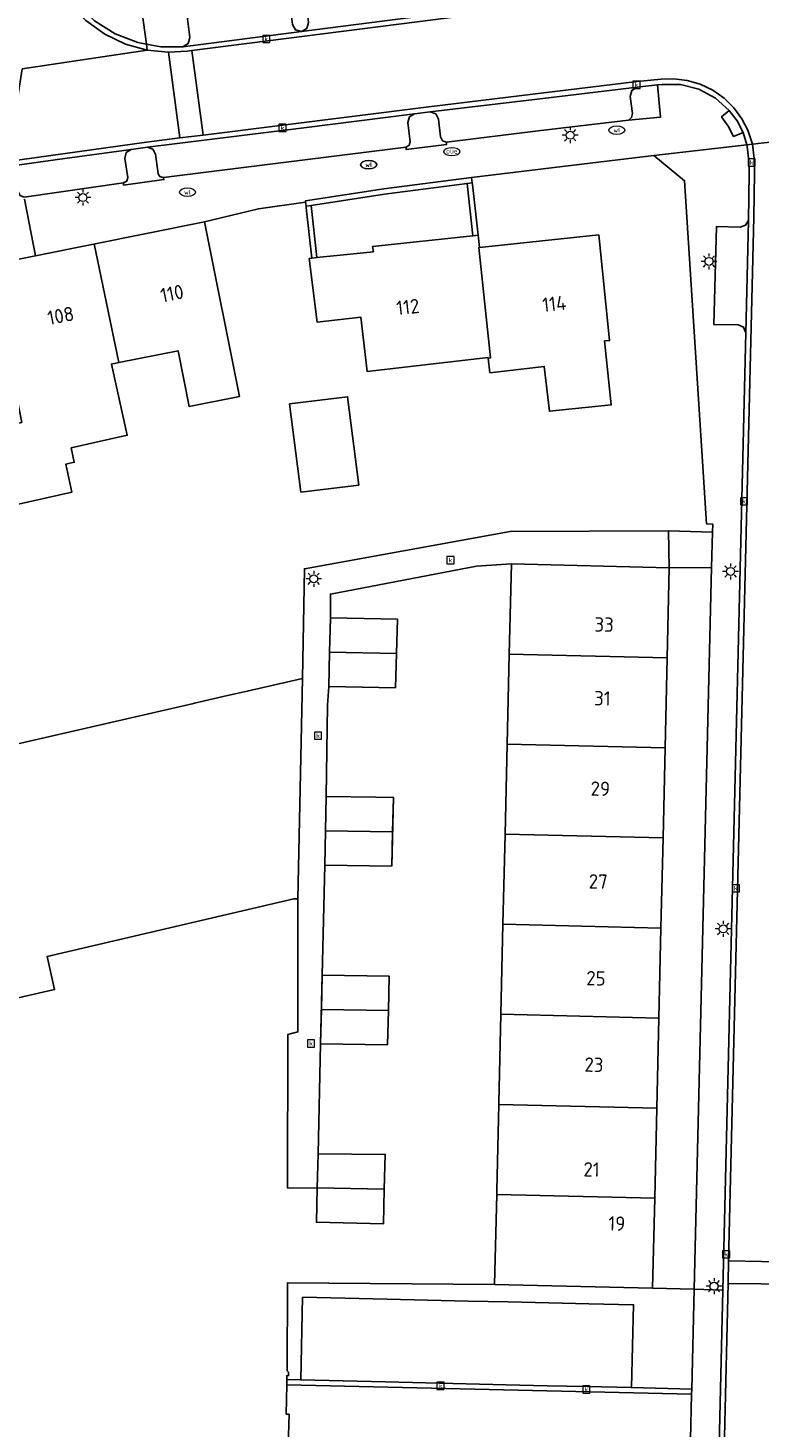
# Model space of a CAD drawing. Header units: metres. Extents: x 197147 to 199131, y 355511 to 356703.
# Tile 65 of 225: x 197887 to 197933, y 355783 to 355871. Entities that reach past the tile are written whole.
import ezdxf
from ezdxf.enums import TextEntityAlignment as Align

# ---------------------------------------------------------------- set-up
doc = ezdxf.new("R2010")
doc.units = ezdxf.units.M
for name, color, linetype in [('B-WE-GR-BEPLANTING_CULTUUR_HEESTERS-GV', 252, 'Continuous'), ('B-WE-IE-MEUBILAIR_WEGMEUBILAIR-GV', 252, 'Continuous'), ('B-WE-IE-MEUBILAIR_WEGMEUBILAIR-S', 252, 'Continuous'), ('B-WE-IE-TERREINAFSCHEIDING_KUNSTMATIG_MUUR-G', 252, 'IE-TERREINAFSCHEIDING-KUNSTMATIG-DICHT'), ('B-WE-IE-TERREINAFSCHEIDING_KUNSTMATIG_MUUR-GV', 252, 'IE-TERREINAFSCHEIDING-KUNSTMATIG-DICHT'), ('B-WE-OG-BEBOUWING-GV', 252, 'Continuous'), ('B-WE-OG-BEBOUWING_HUISNUMMER-T18', 252, 'Continuous'), ('B-WE-OG-TERREIN_ERF-GV', 252, 'Continuous'), ('B-WE-RI-HWA_KOLK-S', 253, 'Continuous'), ('B-WE-RI-VWA_AFSCHEIDER-S', 253, 'Continuous'), ('B-WE-VH-GOOT-G', 253, 'Continuous'), ('B-WE-VH-ONVERHARD-GV', 253, 'Continuous'), ('B-WE-VH-VERHARDING_BETONSTRAATSTEEN-GV', 253, 'Continuous'), ('B-WE-VH-VERHARDING_OPEN-GV', 253, 'Continuous'), ('B-WE-VH-VERHARDING_STRAATBAKSTEEN-GV', 253, 'Continuous'), ('B-WE-VH-VERHARDING_TEGEL-GV', 253, 'Continuous')]:
    doc.layers.add(name, color=color, linetype=linetype)
doc.styles.add('NLCS-ISO-M-T18', font='NLCS-ISO.ttf', dxfattribs={"height": 1.8})
doc.styles.add('NLCS-ISO-M200-T25', font='NLCS-ISO.ttf')
doc.linetypes.add('IE-TERREINAFSCHEIDING-KUNSTMATIG-DICHT', pattern='A,8,-1,[82,NLCS.SHX,S=0.75,R=90,X=0,Y=0],-1', length=10)

# ---------------------------------------------------------------- blocks, each defined once
blk = doc.blocks.new('BGT-LICHTMAST-SO')
at = {"color": 0, "linetype": 'ByBlock', "lineweight": 18}
for points in [[(-1.25, 0), (-2, 0)], [(-1.41, 1.41), (-0.88, 0.88)], [(0, 2), (0, 1.25)], [(0.88, 0.88), (1.41, 1.41)], [(2, 0), (1.25, 0)], [(-1.41, -1.41), (-0.88, -0.88)], [(0, -1.25), (0, -2)], [(0.88, -0.88), (1.41, -1.41)]]:
    blk.add_lwpolyline(points, dxfattribs=at)
blk.add_circle((0, 0), 1, dxfattribs=at)
blk = doc.blocks.new('BGT-KOLK-SO')
at = {"color": 0, "linetype": 'ByBlock', "lineweight": 18}
blk.add_lwpolyline([(-0.045, -0.045), (0.045, -0.045), (0.045, 0.045), (-0.045, 0.045)], close=True, dxfattribs=at)
at = {"color": 0, "linetype": 'ByBlock', "lineweight": 18, "style": 'NLCS-ISO-M-T18'}
blk.add_text('k', height=0.06, dxfattribs=at).set_placement((0, 0), align=Align.MIDDLE_CENTER)
blk = doc.blocks.new('BGT-WATERLEIDINGPUT-SO')
at = {"color": 0, "linetype": 'ByBlock', "lineweight": 18}
blk.add_ellipse((0, 0), major_axis=(2.5, 0), ratio=0.54, dxfattribs=at)
at = {"color": 0, "linetype": 'ByBlock', "lineweight": 18, "style": 'NLCS-ISO-M-T18'}
blk.add_text('wl', height=1.5, dxfattribs=at).set_placement((0, 0), align=Align.MIDDLE_CENTER)
blk = doc.blocks.new('BGT-BENZINEPUT_OLIEPUT-SO')
at = {"color": 0, "linetype": 'ByBlock', "lineweight": 18}
blk.add_ellipse((0, 0), major_axis=(2.5, 0), ratio=0.54, dxfattribs=at)
at = {"color": 0, "linetype": 'ByBlock', "lineweight": 18, "style": 'NLCS-ISO-M-T18'}
blk.add_text('olie', height=1.5, dxfattribs=at).set_placement((0, 0.16), align=Align.MIDDLE_CENTER)

msp = doc.modelspace()

# ---------------------------------------------------------------- linework, layer by layer
at = {"layer": 'B-WE-GR-BEPLANTING_CULTUUR_HEESTERS-GV', "flags": 128}
msp.add_lwpolyline([(197929.005, 355792.138), (197926.412, 355792.202), (197916.507, 355792.431), (197903.518, 355792.53), (197903.507, 355787.023), (197903.594, 355786.93), (197903.591, 355786.72), (197903.484, 355786.714), (197903.481, 355786.472), (197904.358, 355786.452), (197904.469, 355791.631), (197907.141, 355791.572), (197909.777, 355791.513), (197912.305, 355791.457), (197914.85, 355791.4), (197917.353, 355791.345), (197919.914, 355791.288), (197922.414, 355791.232), (197925.213, 355791.17), (197925.087, 355785.969), (197928.861, 355785.881), (197929.005, 355792.138)], dxfattribs=at)
at = {"layer": 'B-WE-IE-MEUBILAIR_WEGMEUBILAIR-GV', "flags": 128}
for points in [[(197925.447, 355867.498), (197925.1, 355867.288), (197924.998, 355866.895), (197925.142, 355865.838), (197925.087, 355865.588), (197924.891, 355865.423), (197926.915, 355865.616), (197926.707, 355867.634), (197925.447, 355867.498)], [(197910.96, 355863.725), (197910.956, 355863.579), (197913.499, 355863.898), (197913.498, 355864.036), (197913.246, 355864.135), (197913.121, 355864.375), (197912.985, 355865.484), (197912.814, 355865.808), (197912.472, 355865.936), (197911.496, 355865.814), (197911.17, 355865.627), (197911.067, 355865.265), (197911.212, 355864.063), (197911.154, 355863.844), (197910.96, 355863.725)], [(197894.763, 355863.725), (197893.724, 355863.588), (197893.412, 355863.386), (197893.328, 355863.023), (197893.512, 355861.837), (197893.454, 355861.606), (197893.249, 355861.487), (197893.258, 355861.356), (197895.782, 355861.701), (197895.753, 355861.829), (197895.722, 355861.825), (197895.519, 355861.88), (197895.414, 355862.062), (197895.247, 355863.287), (197895.085, 355863.594), (197894.763, 355863.725)]]:
    msp.add_lwpolyline(points, dxfattribs=at)
at = {"layer": 'B-WE-IE-TERREINAFSCHEIDING_KUNSTMATIG_MUUR-G', "ltscale": 0.2, "flags": 128}
for points in [[(197904.661, 355860.28), (197904.653, 355860.354), (197909.566, 355861.107), (197915.068, 355861.822)], [(197914.778, 355861.451), (197909.612, 355860.78), (197905.015, 355860.076)], [(197915.105, 355861.493), (197914.778, 355861.451)], [(197915.068, 355861.822), (197915.105, 355861.493)], [(197904.661, 355860.28), (197904.689, 355860.026)], [(197905.015, 355860.076), (197904.689, 355860.026)]]:
    msp.add_lwpolyline(points, dxfattribs=at)
at = {"layer": 'B-WE-IE-TERREINAFSCHEIDING_KUNSTMATIG_MUUR-GV', "ltscale": 0.2, "flags": 128}
for points in [[(197915.105, 355861.493), (197915.068, 355861.822), (197909.566, 355861.107), (197904.653, 355860.354), (197904.661, 355860.28), (197904.689, 355860.026)], [(197905.015, 355860.076), (197909.612, 355860.78), (197914.778, 355861.451)], [(197915.105, 355861.493), (197914.778, 355861.451), (197915.145, 355858.178), (197915.473, 355858.214), (197915.116, 355861.394), (197915.105, 355861.493)], [(197905.015, 355860.076), (197904.689, 355860.026), (197904.7, 355859.917), (197905.043, 355856.768), (197905.371, 355856.802), (197905.015, 355860.076)]]:
    msp.add_lwpolyline(points, dxfattribs=at)
at = {"layer": 'B-WE-OG-BEBOUWING-GV', "flags": 128}
for points in [[(197898.324, 355859.044), (197887.724, 355856.924), (197884.898, 355856.358), (197886.876, 355846.47), (197883.365, 355845.732), (197884.295, 355840.504), (197884.66, 355840.586), (197884.591, 355840.891), (197890.017, 355842.109), (197889.625, 355843.855), (197890.166, 355843.976), (197889.963, 355844.879), (197893.487, 355845.669), (197892.487, 355850.127), (197892.963, 355850.222)], [(197891.419, 355857.663), (197892.963, 355850.222), (197896.668, 355850.962), (197897.361, 355847.476), (197900.513, 355848.103), (197898.325, 355859.039), (197898.324, 355859.044)], [(197905.371, 355856.802), (197905.043, 355856.768), (197904.891, 355856.752), (197905.38, 355852.765), (197908.122, 355853.078), (197908.511, 355849.67), (197916.102, 355850.536), (197916.107, 355850.495), (197916.259, 355850.513), (197915.509, 355857.436), (197915.559, 355857.441), (197915.473, 355858.214), (197915.145, 355858.178), (197908.859, 355857.496), (197908.907, 355857.172), (197905.371, 355856.802)], [(197916.107, 355850.495), (197916.21, 355849.592), (197919.618, 355849.981), (197919.938, 355847.179), (197923.815, 355847.569), (197923.403, 355851.578), (197923.718, 355851.609), (197923.034, 355858.232), (197915.559, 355857.441)], [(197904.36, 355842.092), (197907.989, 355842.548), (197907.292, 355848.088), (197903.663, 355847.632), (197904.36, 355842.092)], [(197927.326, 355831.72), (197927.457, 355837.366), (197917.558, 355837.603), (197917.427, 355831.957)], [(197910.356, 355831.986), (197910.415, 355834.135), (197906.212, 355834.215), (197906.163, 355832.069)], [(197910.356, 355831.986), (197906.163, 355832.069), (197906.113, 355829.922), (197910.296, 355829.837), (197910.356, 355831.986)], [(197927.196, 355826.073), (197927.326, 355831.72), (197917.427, 355831.957), (197917.295, 355826.31)], [(197886.657, 355810.396), (197888.927, 355810.924), (197888.463, 355812.991), (197903.916, 355816.612), (197904.184, 355816.6), (197904.224, 355818.568), (197904.465, 355830.425), (197900.998, 355829.63), (197900.238, 355829.456), (197899.766, 355829.348), (197897.703, 355828.875), (197897.701, 355828.875), (197897.555, 355828.841), (197880.956, 355825.036)], [(197927.065, 355820.427), (197927.196, 355826.073), (197917.295, 355826.31), (197917.164, 355820.664)], [(197910.111, 355820.814), (197910.161, 355822.965), (197909.065, 355822.98), (197905.956, 355823.024), (197905.908, 355820.871)], [(197910.111, 355820.814), (197905.908, 355820.871), (197905.859, 355818.717), (197910.061, 355818.663), (197910.111, 355820.814)], [(197926.934, 355814.78), (197927.065, 355820.427), (197917.164, 355820.664), (197917.033, 355815.017)], [(197926.804, 355809.134), (197926.934, 355814.78), (197917.033, 355815.017), (197916.901, 355809.371), (197926.804, 355809.134)], [(197909.851, 355809.611), (197909.903, 355811.754), (197905.697, 355811.832), (197905.649, 355809.681)], [(197909.851, 355809.611), (197905.649, 355809.681), (197905.601, 355807.53), (197909.799, 355807.467), (197909.851, 355809.611)], [(197916.901, 355809.371), (197916.772, 355803.818), (197916.77, 355803.724)], [(197926.673, 355803.487), (197926.804, 355809.134)], [(197926.542, 355797.841), (197926.673, 355803.487), (197916.77, 355803.724), (197916.644, 355798.329), (197916.638, 355798.078)], [(197909.595, 355798.409), (197909.655, 355800.585), (197905.442, 355800.635), (197905.393, 355798.485)], [(197909.595, 355798.409), (197905.393, 355798.485), (197905.343, 355796.334), (197909.535, 355796.232), (197909.595, 355798.409)], [(197926.412, 355792.202), (197926.542, 355797.841), (197916.638, 355798.078), (197916.507, 355792.431), (197926.412, 355792.202)]]:
    msp.add_lwpolyline(points, dxfattribs=at)
at = {"layer": 'B-WE-OG-TERREIN_ERF-GV', "flags": 128}
for points in [[(197880.956, 355825.036), (197897.555, 355828.841), (197897.701, 355828.875), (197897.703, 355828.875), (197899.766, 355829.348), (197900.238, 355829.456), (197900.998, 355829.63), (197904.465, 355830.425), (197904.588, 355837.301), (197917.488, 355839.633), (197927.4, 355839.686), (197930.164, 355839.605), (197930.176, 355840.103), (197929.788, 355840.11), (197928.418, 355861.626), (197926.482, 355863.201), (197920.771, 355862.524), (197915.068, 355861.822), (197915.105, 355861.493), (197915.116, 355861.394), (197915.473, 355858.214), (197915.559, 355857.441), (197923.034, 355858.232), (197923.718, 355851.609), (197923.403, 355851.578), (197923.815, 355847.569), (197919.938, 355847.179), (197919.618, 355849.981), (197916.21, 355849.592)], [(197914.778, 355861.451), (197909.612, 355860.78), (197905.015, 355860.076), (197905.371, 355856.802), (197908.907, 355857.172), (197908.859, 355857.496), (197915.145, 355858.178), (197914.778, 355861.451)], [(197916.21, 355849.592), (197916.107, 355850.495), (197916.102, 355850.536), (197908.511, 355849.67), (197908.122, 355853.078), (197905.38, 355852.765), (197904.891, 355856.752), (197905.043, 355856.768), (197904.7, 355859.917), (197904.689, 355860.026), (197904.661, 355860.28), (197901.711, 355859.864), (197898.324, 355859.044), (197898.325, 355859.039), (197900.513, 355848.103), (197897.361, 355847.476), (197896.668, 355850.962), (197892.963, 355850.222), (197892.487, 355850.127), (197893.487, 355845.669), (197889.963, 355844.879), (197890.166, 355843.976), (197889.625, 355843.855), (197890.017, 355842.109), (197884.591, 355840.891)], [(197904.36, 355842.092), (197903.663, 355847.632), (197907.292, 355848.088), (197907.989, 355842.548), (197904.36, 355842.092)], [(197903.578, 355782.295), (197903.622, 355784.303), (197903.453, 355784.307), (197903.477, 355786.153), (197903.481, 355786.472), (197903.484, 355786.714), (197903.591, 355786.72), (197903.594, 355786.93), (197903.507, 355787.023), (197903.518, 355792.53), (197916.507, 355792.431), (197916.638, 355798.078), (197916.644, 355798.329), (197916.77, 355803.724), (197916.772, 355803.818), (197916.901, 355809.371), (197917.033, 355815.017), (197917.164, 355820.664), (197917.295, 355826.31), (197917.427, 355831.957), (197917.558, 355837.603), (197915.364, 355837.461), (197906.217, 355835.715), (197906.212, 355834.215), (197910.415, 355834.135), (197910.356, 355831.986), (197910.296, 355829.837), (197906.113, 355829.922), (197906.036, 355828.76), (197905.956, 355823.024), (197909.065, 355822.98)], [(197929.005, 355792.138), (197930.109, 355837.37), (197927.457, 355837.366), (197927.326, 355831.72), (197927.196, 355826.073), (197927.065, 355820.427), (197926.934, 355814.78), (197926.804, 355809.134), (197926.673, 355803.487), (197926.542, 355797.841), (197926.412, 355792.202), (197929.005, 355792.138)], [(197909.065, 355822.98), (197910.161, 355822.965), (197910.061, 355818.663), (197905.859, 355818.717), (197905.697, 355811.832), (197909.903, 355811.754), (197909.851, 355809.611), (197909.799, 355807.467), (197905.601, 355807.53), (197905.442, 355800.635), (197909.655, 355800.585), (197909.595, 355798.409), (197909.535, 355796.232), (197905.343, 355796.334), (197905.393, 355798.485), (197903.53, 355798.479), (197903.55, 355808.113), (197904.183, 355808.265), (197904.184, 355816.6), (197903.916, 355816.612), (197888.463, 355812.991), (197888.927, 355810.924), (197886.657, 355810.396)]]:
    msp.add_lwpolyline(points, dxfattribs=at)
at = {"layer": 'B-WE-VH-GOOT-G', "flags": 128}
for points in [[(197894.734, 355869.818), (197893.381, 355870.192), (197892.074, 355870.814), (197890.878, 355871.671), (197889.854, 355872.727), (197889.047, 355873.929), (197888.477, 355875.212), (197888.144, 355876.512), (197887.922, 355877.816)], [(197897.538, 355869.778), (197916.419, 355872.199), (197928.884, 355873.647), (197941.381, 355874.791), (197954.44, 355875.675), (197960.976, 355875.993), (197967.517, 355876.211), (197975.338, 355876.359), (197983.16, 355876.399), (197986.912, 355876.378), (197990.664, 355876.329)], [(197896.069, 355869.68), (197894.734, 355869.818)], [(197897.237, 355869.739), (197896.069, 355869.68)], [(197932.663, 355863.912), (197932.37, 355864.796), (197932.001, 355865.512), (197931.507, 355866.187), (197930.896, 355866.791), (197930.184, 355867.293), (197929.4, 355867.672), (197928.576, 355867.914), (197927.746, 355868.019), (197926.941, 355867.995), (197925.436, 355867.836), (197918.904, 355867.055), (197912.38, 355866.252), (197898.244, 355864.49)], [(197896.773, 355864.307), (197894.687, 355864.047), (197886.009, 355862.828)], [(197898.244, 355864.49), (197896.773, 355864.307)], [(197931.174, 355793.924), (197932.744, 355859.333), (197932.795, 355862.117), (197932.774, 355863.021), (197932.663, 355863.912)], [(197931.141, 355792.549), (197931.174, 355793.924)], [(197930.217, 355754.053), (197931.14, 355792.489)], [(197931.14, 355792.489), (197931.141, 355792.549)], [(197903.477, 355786.153), (197928.853, 355785.565)]]:
    msp.add_lwpolyline(points, dxfattribs=at)
at = {"layer": 'B-WE-VH-ONVERHARD-GV', "flags": 128}
for points in [[(197925.447, 355867.498), (197925.1, 355867.288), (197924.998, 355866.895), (197925.142, 355865.838), (197925.087, 355865.588), (197924.891, 355865.423), (197926.915, 355865.616), (197926.707, 355867.634), (197925.447, 355867.498)], [(197910.96, 355863.725), (197910.956, 355863.579), (197913.499, 355863.898), (197913.498, 355864.036), (197913.246, 355864.135), (197913.121, 355864.375), (197912.985, 355865.484), (197912.814, 355865.808), (197912.472, 355865.936), (197911.496, 355865.814), (197911.17, 355865.627), (197911.067, 355865.265), (197911.212, 355864.063), (197911.154, 355863.844), (197910.96, 355863.725)], [(197894.763, 355863.725), (197893.724, 355863.588), (197893.412, 355863.386), (197893.328, 355863.023), (197893.512, 355861.837), (197893.454, 355861.606), (197893.249, 355861.487), (197893.258, 355861.356), (197895.782, 355861.701), (197895.753, 355861.829), (197895.722, 355861.825), (197895.519, 355861.88), (197895.414, 355862.062), (197895.247, 355863.287), (197895.085, 355863.594), (197894.763, 355863.725)]]:
    msp.add_lwpolyline(points, dxfattribs=at)
at = {"layer": 'B-WE-VH-VERHARDING_BETONSTRAATSTEEN-GV', "flags": 128}
for points in [[(197894.734, 355869.818), (197893.381, 355870.192), (197892.074, 355870.814), (197890.878, 355871.671), (197889.854, 355872.727), (197889.047, 355873.929), (197888.477, 355875.212), (197888.144, 355876.512), (197887.922, 355877.816)], [(197897.538, 355869.778), (197916.419, 355872.199), (197928.884, 355873.647), (197941.381, 355874.791), (197954.44, 355875.675), (197960.976, 355875.993)], [(197931.085, 355874.178), (197930.777, 355874.329), (197930.634, 355874.64), (197930.53, 355875.802), (197930.416, 355876.019), (197930.182, 355876.093), (197924.056, 355875.374), (197917.522, 355874.607), (197911.009, 355873.843), (197904.948, 355873.067), (197904.757, 355872.957), (197904.699, 355872.744), (197904.851, 355871.536), (197904.744, 355871.168), (197904.412, 355870.976), (197911.266, 355871.857), (197915.665, 355872.423), (197917.758, 355872.666), (197924.275, 355873.424), (197928.491, 355873.914), (197931.085, 355874.178)], [(197904.412, 355870.976), (197904.034, 355871.083), (197903.843, 355871.426), (197903.702, 355872.591), (197903.584, 355872.799), (197903.354, 355872.861), (197897.501, 355872.09), (197897.313, 355871.982), (197897.257, 355871.773), (197897.411, 355870.594), (197897.311, 355870.221), (197896.978, 355870.024), (197904.412, 355870.976)], [(197896.978, 355870.024), (197895.59, 355870.022), (197894.684, 355870.186), (197894.734, 355869.818)], [(197932.663, 355863.912), (197937.028, 355864.414), (197937.15, 355865.257), (197937.449, 355866.169), (197937.923, 355867.041), (197938.56, 355867.825), (197939.331, 355868.476), (197940.194, 355868.967), (197941.1, 355869.283), (197942.002, 355869.432), (197942.394, 355869.463), (197953.21, 355870.192), (197964.038, 355870.699), (197972.567, 355870.935), (197976.832, 355870.992), (197981.098, 355871.014), (197985.705, 355870.999), (197990.686, 355870.94)], [(197896.069, 355869.68), (197894.734, 355869.818), (197886.908, 355868.637), (197886.009, 355862.828), (197894.687, 355864.047), (197896.773, 355864.307)], [(197896.069, 355869.68), (197896.773, 355864.307), (197898.244, 355864.49), (197897.538, 355869.778), (197897.237, 355869.739), (197896.069, 355869.68)], [(197932.663, 355863.912), (197932.37, 355864.796), (197932.001, 355865.512), (197931.507, 355866.187), (197930.896, 355866.791), (197930.184, 355867.293), (197929.4, 355867.672), (197928.576, 355867.914), (197927.746, 355868.019), (197926.941, 355867.995), (197925.436, 355867.836), (197918.904, 355867.055), (197912.38, 355866.252), (197898.244, 355864.49)], [(197925.447, 355867.498), (197926.707, 355867.634), (197927, 355867.665), (197928.152, 355867.652), (197929.302, 355867.36), (197930.348, 355866.801), (197931.208, 355866.034)], [(197925.447, 355867.498), (197919.008, 355866.723), (197912.472, 355865.936), (197912.814, 355865.808), (197912.985, 355865.484), (197913.121, 355864.375), (197913.246, 355864.135), (197913.498, 355864.036), (197919.235, 355864.742), (197924.891, 355865.423), (197925.087, 355865.588), (197925.142, 355865.838), (197924.998, 355866.895), (197925.1, 355867.288), (197925.447, 355867.498)], [(197895.753, 355861.829), (197904.775, 355862.954), (197910.96, 355863.725), (197911.154, 355863.844), (197911.212, 355864.063), (197911.067, 355865.265), (197911.17, 355865.627), (197911.496, 355865.814), (197904.543, 355864.946), (197894.763, 355863.725), (197895.085, 355863.594), (197895.247, 355863.287), (197895.414, 355862.062), (197895.519, 355861.88), (197895.722, 355861.825), (197895.753, 355861.829)], [(197911.496, 355865.814), (197912.472, 355865.936)], [(197931.208, 355866.034), (197930.728, 355865.631), (197931.156, 355865.046), (197931.487, 355864.401), (197932.077, 355864.643), (197931.7, 355865.375), (197931.208, 355866.034)], [(197932.077, 355864.643), (197932.312, 355863.871)], [(197893.249, 355861.487), (197893.454, 355861.606), (197893.512, 355861.837), (197893.328, 355863.023), (197893.412, 355863.386), (197893.724, 355863.588), (197889.105, 355862.956), (197886.446, 355862.574), (197885.947, 355862.496), (197886.308, 355862.402), (197886.497, 355862.081), (197886.65, 355860.922), (197886.773, 355860.692), (197887.017, 355860.597), (197893.249, 355861.487)], [(197893.724, 355863.588), (197894.763, 355863.725)], [(197931.174, 355793.924), (197932.744, 355859.333), (197932.795, 355862.117), (197932.774, 355863.021), (197932.663, 355863.912), (197932.312, 355863.871), (197932.342, 355863.774), (197932.443, 355862.871), (197932.457, 355862.099), (197932.421, 355859.138)], [(197932.252, 355852.099), (197932.421, 355859.138), (197932.241, 355858.83), (197931.904, 355858.713), (197930.408, 355858.748), (197930.256, 355852.607), (197931.781, 355852.582), (197932.115, 355852.437), (197932.252, 355852.099)], [(197932.252, 355852.099), (197930.814, 355792.084)], [(197935.308, 355793.83), (197931.174, 355793.924), (197931.141, 355792.549), (197931.14, 355792.489), (197935.275, 355792.454), (197935.308, 355793.83)], [(197928.714, 355779.548), (197928.164, 355755.693), (197929.903, 355754.046), (197930.814, 355792.084), (197929.005, 355792.138), (197928.861, 355785.881), (197928.853, 355785.565), (197928.722, 355779.874)], [(197929.903, 355754.046), (197930.217, 355754.053), (197931.14, 355792.489)], [(197928.861, 355785.881), (197925.087, 355785.969), (197922.299, 355786.034), (197919.798, 355786.092), (197917.238, 355786.152), (197914.734, 355786.21), (197912.19, 355786.27), (197909.661, 355786.328), (197907.025, 355786.39), (197904.358, 355786.452), (197903.481, 355786.472), (197903.477, 355786.153), (197928.853, 355785.565)]]:
    msp.add_lwpolyline(points, dxfattribs=at)
at = {"layer": 'B-WE-VH-VERHARDING_OPEN-GV', "flags": 128}
for points in [[(197884.779, 355898.114), (197883.56, 355905.273), (197883.256, 355905.211), (197887.687, 355879.194), (197887.922, 355877.816), (197888.144, 355876.512), (197888.477, 355875.212), (197889.047, 355873.929), (197889.854, 355872.727), (197890.878, 355871.671), (197892.074, 355870.814), (197893.381, 355870.192), (197894.734, 355869.818), (197894.684, 355870.186), (197894.15, 355870.282), (197892.733, 355870.825), (197891.422, 355871.646), (197890.296, 355872.705), (197889.41, 355873.937), (197888.793, 355875.264), (197888.442, 355876.607), (197887.492, 355882.188), (197885.028, 355896.656), (197884.779, 355898.114)], [(197927.4, 355839.686), (197917.488, 355839.633), (197904.588, 355837.301), (197904.465, 355830.425), (197904.224, 355818.568), (197904.184, 355816.6), (197904.183, 355808.265), (197903.55, 355808.113), (197903.53, 355798.479), (197905.393, 355798.485), (197905.442, 355800.635), (197905.601, 355807.53), (197905.697, 355811.832), (197905.859, 355818.717), (197905.908, 355820.871), (197905.956, 355823.024), (197906.036, 355828.76), (197906.113, 355829.922), (197906.163, 355832.069), (197906.212, 355834.215), (197906.217, 355835.715), (197915.364, 355837.461), (197917.558, 355837.603), (197927.457, 355837.366)], [(197927.457, 355837.366), (197930.109, 355837.37), (197930.164, 355839.605), (197927.4, 355839.686), (197927.457, 355837.366)], [(197914.85, 355791.4), (197912.305, 355791.457), (197909.777, 355791.513), (197907.141, 355791.572), (197904.469, 355791.631), (197904.358, 355786.452), (197907.025, 355786.39), (197909.661, 355786.328), (197912.19, 355786.27), (197914.734, 355786.21), (197917.238, 355786.152), (197919.798, 355786.092), (197922.299, 355786.034), (197925.087, 355785.969), (197925.213, 355791.17), (197922.414, 355791.232), (197919.914, 355791.288), (197917.353, 355791.345), (197914.85, 355791.4)], [(197928.853, 355785.565), (197903.477, 355786.153), (197903.453, 355784.307), (197903.622, 355784.303), (197903.578, 355782.295), (197903.486, 355778.058), (197903.481, 355777.792), (197928.722, 355779.874), (197928.853, 355785.565)]]:
    msp.add_lwpolyline(points, dxfattribs=at)
at = {"layer": 'B-WE-VH-VERHARDING_STRAATBAKSTEEN-GV', "flags": 128}
for points in [[(197931.174, 355793.924), (197935.308, 355793.83), (197936.933, 355860.618), (197936.961, 355862.483), (197937.019, 355864.352), (197937.028, 355864.414), (197932.663, 355863.912), (197932.774, 355863.021), (197932.795, 355862.117), (197932.744, 355859.333), (197931.174, 355793.924)], [(197935.105, 355753.742), (197934.685, 355754.66), (197934.454, 355755.605), (197934.401, 355756.525), (197935.275, 355792.454), (197931.14, 355792.489), (197930.217, 355754.053), (197935.105, 355753.742)]]:
    msp.add_lwpolyline(points, dxfattribs=at)
at = {"layer": 'B-WE-VH-VERHARDING_TEGEL-GV', "flags": 128}
for points in [[(197894.042, 355874.883), (197890.613, 355876.25), (197889.532, 355882.544), (197887.492, 355882.188), (197888.442, 355876.607), (197888.793, 355875.264), (197889.41, 355873.937), (197890.296, 355872.705), (197891.422, 355871.646), (197892.733, 355870.825), (197894.15, 355870.282), (197894.684, 355870.186)], [(197894.042, 355874.883), (197894.684, 355870.186), (197895.59, 355870.022), (197896.978, 355870.024), (197897.311, 355870.221), (197897.411, 355870.594), (197897.257, 355871.773)], [(197903.843, 355871.426), (197904.034, 355871.083), (197904.412, 355870.976), (197904.744, 355871.168), (197904.851, 355871.536)], [(197887.724, 355856.924), (197898.324, 355859.044), (197901.711, 355859.864), (197904.661, 355860.28), (197904.653, 355860.354), (197909.566, 355861.107), (197915.068, 355861.822), (197920.771, 355862.524), (197926.482, 355863.201), (197932.312, 355863.871), (197932.077, 355864.643), (197931.487, 355864.401), (197931.156, 355865.046), (197930.728, 355865.631), (197931.208, 355866.034), (197930.348, 355866.801), (197929.302, 355867.36), (197928.152, 355867.652), (197927, 355867.665), (197926.707, 355867.634), (197926.915, 355865.616), (197924.891, 355865.423), (197919.235, 355864.742), (197913.498, 355864.036), (197913.499, 355863.898), (197910.956, 355863.579), (197910.96, 355863.725), (197904.775, 355862.954), (197895.753, 355861.829), (197895.782, 355861.701), (197893.258, 355861.356), (197893.249, 355861.487), (197887.017, 355860.597)], [(197926.482, 355863.201), (197928.418, 355861.626), (197929.788, 355840.11), (197930.176, 355840.103), (197930.164, 355839.605), (197930.109, 355837.37), (197929.005, 355792.138), (197930.814, 355792.084), (197932.252, 355852.099), (197932.115, 355852.437), (197931.781, 355852.582), (197930.256, 355852.607), (197930.408, 355858.748), (197931.904, 355858.713), (197932.241, 355858.83), (197932.421, 355859.138), (197932.457, 355862.099), (197932.443, 355862.871), (197932.342, 355863.774), (197932.312, 355863.871)], [(197884.898, 355856.358), (197887.724, 355856.924), (197887.036, 355860.469)]]:
    msp.add_lwpolyline(points, dxfattribs=at)

# ---------------------------------------------------------------- block references
at = {"layer": 'B-WE-IE-MEUBILAIR_WEGMEUBILAIR-S'}
for name, p, xscale, yscale, zscale in [('BGT-LICHTMAST-SO', (197921.247, 355864.475), 0.25, 0.25, 0.25), ('BGT-WATERLEIDINGPUT-SO', (197924.165, 355864.798), 0.2, 0.2, 0.2), ('BGT-WATERLEIDINGPUT-SO', (197908.607, 355862.629), 0.2, 0.2, 0.2), ('BGT-WATERLEIDINGPUT-SO', (197908.619, 355862.634), 0.2, 0.2, 0.2), ('BGT-LICHTMAST-SO', (197890.71, 355860.565), 0.25, 0.25, 0.25), ('BGT-WATERLEIDINGPUT-SO', (197897.257, 355860.906), 0.2, 0.2, 0.2), ('BGT-LICHTMAST-SO', (197929.944, 355856.566), 0.25, 0.25, 0.25), ('BGT-LICHTMAST-SO', (197905.168, 355836.67), 0.25, 0.25, 0.25), ('BGT-LICHTMAST-SO', (197931.296, 355837.136), 0.25, 0.25, 0.25), ('BGT-LICHTMAST-SO', (197930.837, 355814.728), 0.25, 0.25, 0.25), ('BGT-LICHTMAST-SO', (197930.258, 355792.324), 0.25, 0.25, 0.25)]:
    msp.add_blockref(name, p, dxfattribs=dict(at, xscale=xscale, yscale=yscale, zscale=zscale))
at = {"layer": 'B-WE-RI-HWA_KOLK-S', "xscale": 5, "yscale": 5, "zscale": 5}
for p in [(197902.199, 355870.511), (197925.395, 355867.64), (197903.211, 355864.941), (197903.218, 355864.935), (197932.619, 355862.766), (197932.141, 355841.525), (197913.743, 355837.844), (197905.442, 355826.837), (197931.623, 355817.273), (197905.001, 355807.543), (197931.024, 355794.329), (197913.12, 355786.081), (197922.255, 355785.855)]:
    msp.add_blockref('BGT-KOLK-SO', p, dxfattribs=at)
at = {"layer": 'B-WE-RI-VWA_AFSCHEIDER-S', "xscale": 0.2, "yscale": 0.2, "zscale": 0.2}
msp.add_blockref('BGT-BENZINEPUT_OLIEPUT-SO', (197913.829, 355863.446), dxfattribs=at)

# ---------------------------------------------------------------- texts
at = {"layer": 'B-WE-OG-BEBOUWING_HUISNUMMER-T18', "char_height": 0.9, "attachment_point": 5, "style": 'NLCS-ISO-M200-T25'}
for s, insert, rotation in [('110', (197896.288, 355854.558), 11.3), ('112', (197911.07, 355853.712), 6.2), ('114', (197920.248, 355853.915), 6), ('108', (197889.314, 355853.163), 11.3), ('33', (197923.373, 355833.803), 358.7), ('31', (197923.266, 355829.181), 358.7), ('29', (197923.135, 355823.512), 358.7), ('27', (197923.001, 355817.696), 358.7), ('25', (197922.86, 355811.63), 358.7), ('23', (197922.735, 355806.211), 358.7), ('21', (197922.583, 355799.646), 358.7), ('19', (197924.169, 355796.255), 358.7)]:
    msp.add_mtext(s, dxfattribs=dict(at, insert=insert, rotation=rotation))

doc.saveas('drawing.dxf')
